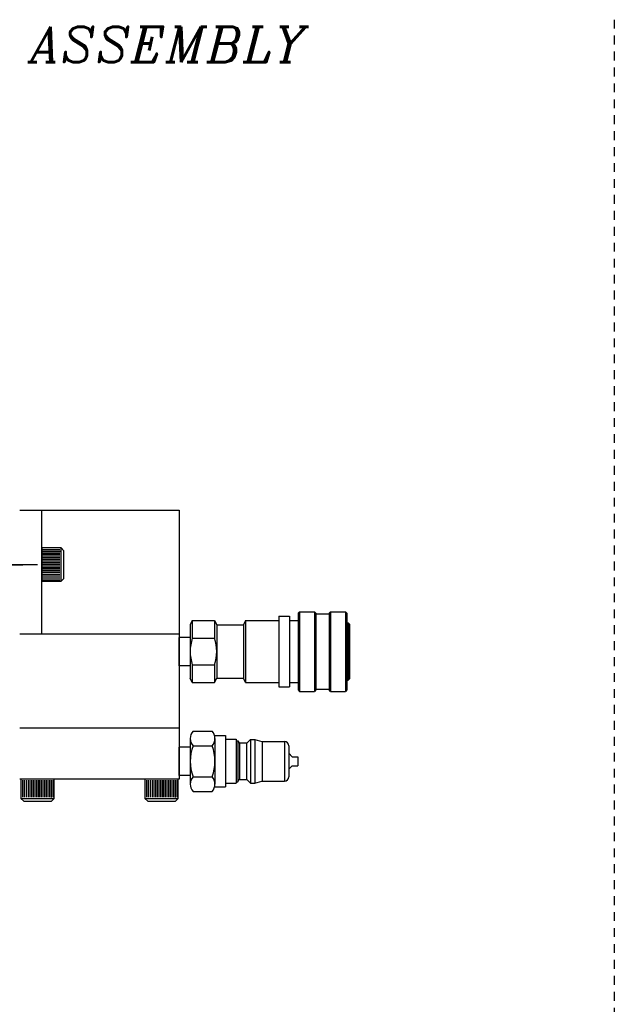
# Model space of a CAD drawing. Extents: x -29 to 83, y 156 to 191.
# Tile 3 of 6: x -12 to -3, y 172 to 186. Entities that reach past the tile are written whole.
import ezdxf

# ---------------------------------------------------------------- set-up
doc = ezdxf.new("R2010")
doc.units = 0
doc.header["$MEASUREMENT"] = 0
doc.linetypes.add('CENTER2', pattern=[1.125, 0.75, -0.125, 0.125, -0.125])
doc.linetypes.add('HIDDEN2', pattern=[0.1875, 0.125, -0.0625])
for name, color, linetype in [('DIMENSIONS', 4, 'CONTINUOUS'), ('FASTENER_SOLID', 7, 'CONTINUOUS'), ('HYD_FITTING', 4, 'CONTINUOUS'), ('MA_SHAPE_HIDDEN', 6, 'HIDDEN2'), ('SCV400_BORE_CENTER', 22, 'CENTER2'), ('SCV_AR_CENTER', 1, 'CENTER2'), ('SCV_HYD_CYL_SHAPE', 3, 'CONTINUOUS')]:
    doc.layers.add(name, color=color, linetype=linetype)
doc.styles.add('ITALIC', font='italic.shx')

msp = doc.modelspace()

# ---------------------------------------------------------------- linework, layer by layer
at = {"layer": 'FASTENER_SOLID'}
for p, q in [((-11.06286, 178.12682), (-11.3363, 178.12682)), ((-11.3363, 178.12682), (-11.3363, 177.89245)), ((-11.32138, 178.1059), (-11.08057, 178.1059)), ((-11.32138, 178.08291), (-11.07713, 178.08291)), ((-11.32138, 178.08291), (-11.08057, 178.08291)), ((-11.06286, 177.65807), (-11.06286, 178.12682)), ((-11.0238, 178.08776), (-11.06286, 178.12682)), ((-11.0238, 177.69713), (-11.0238, 178.08776)), ((-11.32138, 178.05992), (-11.08057, 178.05992)), ((-11.32138, 178.03694), (-11.08057, 178.03694)), ((-11.32138, 178.01395), (-11.08057, 178.01395)), ((-11.32138, 177.99097), (-11.08057, 177.99097)), ((-11.32138, 177.96798), (-11.08057, 177.96798)), ((-11.32138, 177.94499), (-11.08057, 177.94499)), ((-11.3363, 177.89245), (-11.3363, 177.65807)), ((-11.32138, 177.92201), (-11.08057, 177.92201)), ((-11.32138, 177.89902), (-11.08057, 177.89902)), ((-11.32138, 177.87604), (-11.08057, 177.87604)), ((-11.32138, 177.85305), (-11.08057, 177.85305)), ((-11.32138, 177.83006), (-11.08057, 177.83006)), ((-11.32138, 177.80708), (-11.08057, 177.80708)), ((-11.32138, 177.78409), (-11.08057, 177.78409)), ((-11.32138, 177.75782), (-11.08057, 177.75782)), ((-11.32138, 177.73155), (-11.08057, 177.73155)), ((-11.32138, 177.70527), (-11.08057, 177.70527)), ((-11.32138, 177.679), (-11.08057, 177.679)), ((-11.06286, 177.65807), (-11.0238, 177.69713)), ((-11.3363, 177.65807), (-11.06286, 177.65807)), ((-11.63072, 174.86245), (-11.63072, 174.58901)), ((-11.60979, 174.84753), (-11.60979, 174.60672)), ((-11.58352, 174.84753), (-11.58352, 174.60672)), ((-11.55725, 174.84753), (-11.55725, 174.60672)), ((-11.53097, 174.84753), (-11.53097, 174.60672)), ((-11.5047, 174.84753), (-11.5047, 174.60672)), ((-11.48171, 174.84753), (-11.48171, 174.60672)), ((-11.45873, 174.84753), (-11.45873, 174.60672)), ((-11.43574, 174.84753), (-11.43574, 174.60672)), ((-11.41276, 174.84753), (-11.41276, 174.60672)), ((-11.38977, 174.84753), (-11.38977, 174.60672)), ((-11.36678, 174.84753), (-11.36678, 174.60672)), ((-11.3438, 174.84753), (-11.3438, 174.60672)), ((-11.32081, 174.84753), (-11.32081, 174.60672)), ((-11.29782, 174.84753), (-11.29782, 174.60672)), ((-11.27484, 174.84753), (-11.27484, 174.60672)), ((-11.25185, 174.84753), (-11.25185, 174.60672)), ((-11.22886, 174.84753), (-11.22886, 174.60672)), ((-11.20588, 174.84753), (-11.20588, 174.60328)), ((-11.20588, 174.84753), (-11.20588, 174.60672)), ((-11.18289, 174.84753), (-11.18289, 174.60672)), ((-11.16197, 174.58901), (-11.16197, 174.86245)), ((-9.8807, 174.86245), (-9.8807, 174.58901)), ((-9.64632, 174.86245), (-9.8807, 174.86245)), ((-9.85977, 174.84753), (-9.85977, 174.60672)), ((-9.8335, 174.84753), (-9.8335, 174.60672)), ((-9.80722, 174.84753), (-9.80722, 174.60672)), ((-9.78095, 174.84753), (-9.78095, 174.60672)), ((-9.75468, 174.84753), (-9.75468, 174.60672)), ((-9.73169, 174.84753), (-9.73169, 174.60672)), ((-9.70871, 174.84753), (-9.70871, 174.60672)), ((-9.68572, 174.84753), (-9.68572, 174.60672)), ((-9.66273, 174.84753), (-9.66273, 174.60672)), ((-9.41195, 174.86245), (-9.64632, 174.86245)), ((-9.63975, 174.84753), (-9.63975, 174.60672)), ((-9.61676, 174.84753), (-9.61676, 174.60672)), ((-9.59378, 174.84753), (-9.59378, 174.60672)), ((-9.57079, 174.84753), (-9.57079, 174.60672)), ((-9.5478, 174.84753), (-9.5478, 174.60672)), ((-9.52482, 174.84753), (-9.52482, 174.60672)), ((-9.50183, 174.84753), (-9.50183, 174.60672)), ((-9.47885, 174.84753), (-9.47885, 174.60672)), ((-9.45586, 174.84753), (-9.45586, 174.60328)), ((-9.45586, 174.84753), (-9.45586, 174.60672)), ((-9.43287, 174.84753), (-9.43287, 174.60672)), ((-9.41195, 174.58901), (-9.41195, 174.86245)), ((-11.63072, 174.58901), (-11.16197, 174.58901)), ((-11.63072, 174.58901), (-11.59165, 174.54995)), ((-11.59165, 174.54995), (-11.20103, 174.54995)), ((-11.20103, 174.54995), (-11.16197, 174.58901)), ((-9.8807, 174.58901), (-9.84164, 174.54995)), ((-9.8807, 174.58901), (-9.41195, 174.58901)), ((-9.84164, 174.54995), (-9.45101, 174.54995)), ((-9.45101, 174.54995), (-9.41195, 174.58901))]:
    msp.add_line(p, q, dxfattribs=at)
at = {"layer": 'HYD_FITTING'}
for p, q in [((-7.99228, 177.1641), (-7.99228, 176.1641)), ((-7.99228, 177.1641), (-7.84228, 177.1641)), ((-7.84228, 177.1641), (-7.84228, 176.1641)), ((-7.71978, 177.2066), (-7.69978, 177.2266)), ((-7.71978, 177.2066), (-7.71978, 176.1216)), ((-7.69978, 177.2266), (-7.69978, 176.1016)), ((-7.69978, 177.2266), (-7.48978, 177.2266)), ((-7.48978, 177.2266), (-7.48978, 176.1016)), ((-7.46978, 177.2066), (-7.48978, 177.2266)), ((-7.46978, 177.2066), (-7.46978, 176.1216)), ((-7.46978, 177.19535), (-7.28228, 177.19535)), ((-7.28228, 177.2066), (-7.26228, 177.2266)), ((-7.28228, 177.2066), (-7.28228, 176.1216)), ((-7.26228, 177.2266), (-7.26228, 176.1016)), ((-7.26228, 177.2266), (-7.05228, 177.2266)), ((-7.05228, 177.2266), (-7.05228, 176.1016)), ((-7.05228, 177.2266), (-7.03228, 177.2066)), ((-7.03228, 177.2066), (-7.03228, 176.1216)), ((-9.21228, 177.1016), (-9.24228, 177.0416)), ((-9.24228, 177.0416), (-9.24228, 176.2866)), ((-9.21228, 177.1016), (-9.21228, 176.8516)), ((-9.21228, 177.1016), (-8.89728, 177.1016)), ((-8.89728, 177.1016), (-8.89728, 176.8516)), ((-8.89728, 177.1016), (-8.86728, 177.0416)), ((-8.86728, 177.0416), (-8.86728, 176.2866)), ((-8.86728, 177.0391), (-8.49228, 177.0391)), ((-8.46228, 177.1016), (-8.49228, 177.0416)), ((-8.49228, 177.0416), (-8.49228, 176.2866)), ((-8.46228, 177.1016), (-8.46228, 176.2266)), ((-8.46228, 177.1016), (-7.99228, 177.1016)), ((-7.84228, 177.1016), (-7.71978, 177.1016)), ((-7.03228, 177.07035), (-7.01228, 177.07035)), ((-7.01228, 177.07035), (-7.01228, 176.25785)), ((-7.01228, 177.07035), (-6.99228, 177.05035)), ((-6.99228, 177.05035), (-6.99228, 176.27785)), ((-9.39828, 176.4641), (-9.39828, 176.8641)), ((-9.24228, 176.8641), (-9.39828, 176.8641)), ((-9.24228, 176.8641), (-9.24228, 176.4641)), ((-9.21228, 176.8516), (-8.89728, 176.8516)), ((-9.24228, 176.4641), (-9.39828, 176.4641)), ((-9.21228, 176.4766), (-8.89728, 176.4766)), ((-9.21228, 176.4766), (-9.21228, 176.2266)), ((-8.89728, 176.4766), (-8.89728, 176.2266)), ((-9.21228, 176.2266), (-9.24228, 176.2866)), ((-8.89728, 176.2266), (-8.86728, 176.2866)), ((-8.86728, 176.2891), (-8.49228, 176.2891)), ((-8.46228, 176.2266), (-8.49228, 176.2866)), ((-6.99228, 176.27785), (-7.01228, 176.25785)), ((-9.21228, 176.2266), (-8.89728, 176.2266)), ((-8.46228, 176.2266), (-7.99228, 176.2266)), ((-7.99228, 176.1641), (-7.84228, 176.1641)), ((-7.84228, 176.2266), (-7.71978, 176.2266)), ((-7.46978, 176.13285), (-7.28228, 176.13285)), ((-7.03228, 176.25785), (-7.01228, 176.25785)), ((-7.71978, 176.1216), (-7.69978, 176.1016)), ((-7.69978, 176.1016), (-7.48978, 176.1016)), ((-7.46978, 176.1216), (-7.48978, 176.1016)), ((-7.26228, 176.1016), (-7.28228, 176.1216)), ((-7.26228, 176.1016), (-7.05228, 176.1016)), ((-7.03228, 176.1216), (-7.05228, 176.1016)), ((-9.24228, 175.43659), (-9.24228, 174.79359)), ((-9.20228, 175.5401), (-8.93228, 175.5401)), ((-8.8978, 175.4776), (-8.74228, 175.4776)), ((-8.89228, 175.43659), (-8.89228, 174.79359)), ((-8.74228, 175.47759), (-8.74228, 174.75259)), ((-9.24228, 175.31509), (-9.39828, 175.31509)), ((-9.39828, 174.91509), (-9.39828, 175.31509)), ((-9.20228, 175.3336), (-8.93228, 175.3336)), ((-8.74228, 175.4251), (-8.59228, 175.4251)), ((-8.59228, 175.42509), (-8.59228, 174.80509)), ((-8.59228, 175.4051), (-8.57228, 175.4051)), ((-8.57228, 175.4051), (-8.55669, 175.3781)), ((-8.57228, 175.4051), (-8.57228, 174.8251)), ((-8.54803, 175.37311), (-8.44642, 175.37311)), ((-8.54803, 175.3731), (-8.54803, 174.8571)), ((-8.44642, 175.37311), (-8.44642, 174.85711)), ((-8.39228, 175.42311), (-8.43935, 175.37604)), ((-8.39228, 175.42311), (-8.33228, 175.42311)), ((-8.39228, 175.42311), (-8.39228, 174.80711)), ((-8.33228, 175.42311), (-8.22904, 175.39545)), ((-8.33228, 175.42311), (-8.33228, 174.80711)), ((-8.22645, 175.39511), (-8.22648, 174.83511)), ((-8.22645, 175.39511), (-7.91228, 175.39511)), ((-7.91228, 175.3951), (-7.91228, 174.8351)), ((-7.85228, 175.3351), (-7.85228, 174.8951)), ((-7.80228, 175.1776), (-7.85228, 175.2276)), ((-7.80228, 175.1776), (-7.72228, 175.1776)), ((-7.72228, 175.17759), (-7.72228, 175.05259)), ((-7.80228, 175.0526), (-7.85228, 175.0026)), ((-7.80228, 175.0526), (-7.72228, 175.0526)), ((-9.24228, 174.91509), (-9.39828, 174.91509)), ((-9.20228, 174.8966), (-8.93228, 174.8966)), ((-8.8978, 174.7526), (-8.74228, 174.7526)), ((-8.74228, 174.8051), (-8.59228, 174.8051)), ((-8.59228, 174.8251), (-8.57228, 174.8251)), ((-8.57228, 174.8251), (-8.55669, 174.8521)), ((-8.54803, 174.85711), (-8.44642, 174.85711)), ((-8.39228, 174.80711), (-8.43935, 174.85418)), ((-8.39228, 174.80711), (-8.33228, 174.80711)), ((-8.33228, 174.80711), (-8.22907, 174.83477)), ((-8.22648, 174.83511), (-7.91228, 174.83511)), ((-9.20228, 174.6901), (-8.93228, 174.6901))]:
    msp.add_line(p, q, dxfattribs=at)
for centre, radius, start, end in [((-8.64134, 176.6641), 0.60094, 161.819446, 198.180554), ((-9.46822, 176.6641), 0.60094, 341.819446, 18.180554), ((-9.08902, 175.43685), 0.15326, 137.646392, 222.353927), ((-9.04554, 175.43685), 0.15326, 317.646189, 42.35384), ((-8.6255, 175.1151), 0.61678, 159.251862, 200.748147), ((-9.50906, 175.1151), 0.61678, 339.25188, 20.748094), ((-8.54803, 175.3831), 0.01, 210.00029, 270.00034), ((-8.44642, 175.38311), 0.01, 270.000032, 315.000047), ((-8.22645, 175.40511), 0.01, 254.999926, 269.999795), ((-7.91228, 175.3351), 0.06, 0.000028, 90.000024), ((-9.08902, 174.79335), 0.15326, 137.646256, 222.35377), ((-9.04554, 174.79335), 0.15326, 317.646271, 42.353778), ((-7.91228, 174.8951), 0.06, 270.000032, 0.000028), ((-8.54803, 174.8471), 0.01, 90.000031, 150.000121), ((-8.44642, 174.84711), 0.01, 44.999418, 89.999406), ((-8.22648, 174.82511), 0.01, 90.000031, 104.999927)]:
    msp.add_arc(centre, radius, start, end, dxfattribs=at)
at = {"layer": 'MA_SHAPE_HIDDEN'}
msp.add_line((-3.25736, 185.58508), (-3.25736, 157.78242), dxfattribs=at)
at = {"layer": 'SCV400_BORE_CENTER'}
msp.add_line((-11.3983, 177.8888), (-19.32663, 177.8888), dxfattribs=at)
at = {"layer": 'SCV_AR_CENTER'}
msp.add_line((-16.78756, 177.8888), (-11.60548, 177.8888), dxfattribs=at)
at = {"layer": 'SCV_HYD_CYL_SHAPE'}
for p, q in [((-11.6483, 178.66145), (-9.39828, 178.66145)), ((-11.3363, 176.91145), (-11.3363, 178.66145)), ((-9.39828, 178.66145), (-9.39828, 174.86244)), ((-9.39828, 176.91145), (-11.6483, 176.91145)), ((-9.39828, 175.58045), (-11.64756, 175.58045)), ((-9.39828, 174.86245), (-11.64829, 174.86245))]:
    msp.add_line(p, q, dxfattribs=at)

# ---------------------------------------------------------------- texts
at = {"layer": 'DIMENSIONS', "insert": (-21.34982, 185.48543), "char_height": 0.5, "width": 35.1429, "attachment_point": 1, "style": 'ITALIC'}
msp.add_mtext('400 SERIES SCB-SINGLE ASSEMBLY', dxfattribs=at)

doc.saveas('drawing.dxf')
